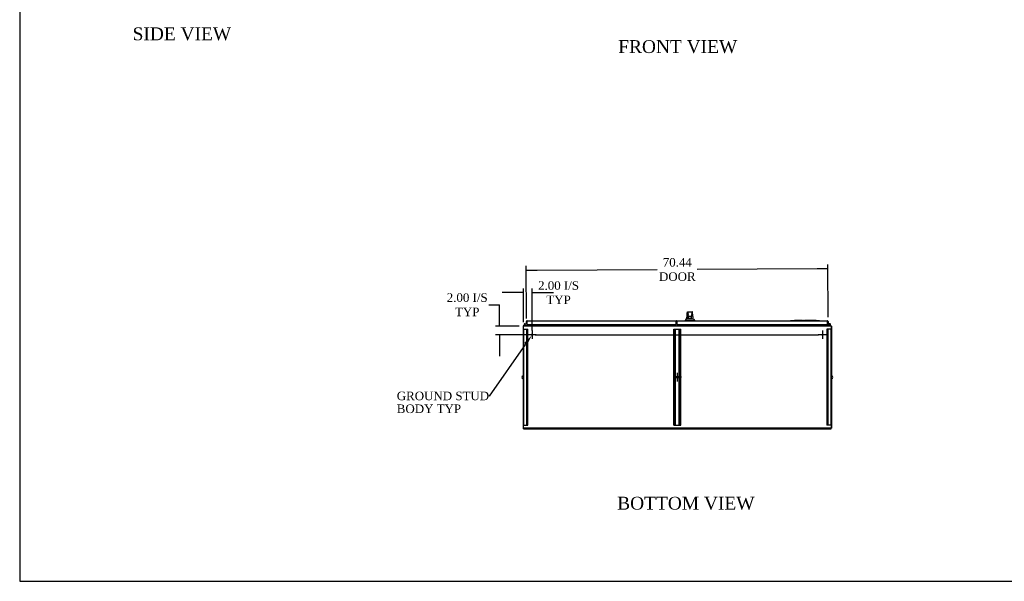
# Model space of a CAD drawing. Header units: inches. Extents: x 0 to 536, y 3 to 364.
# Tile 1 of 10: x 0 to 230, y 7 to 138. Entities that reach past the tile are written whole.
import ezdxf
from ezdxf import colors
from ezdxf.entities.mleader import LeaderData, LeaderLine
from ezdxf.enums import TextEntityAlignment as Align
from ezdxf.lldxf.tags import DXFTag
from ezdxf.math import Vec2, Vec3

# ---------------------------------------------------------------- set-up
doc = ezdxf.new("R2010")
doc.units = ezdxf.units.IN
doc.header["$MEASUREMENT"] = 0
for name, color, linetype in [('COM42890-3', 7, 'Continuous'), ('COM44037', 7, 'Continuous'), ('COM48816', 7, 'Continuous'), ('COM54578-60', 7, 'Continuous'), ('COM56746-4', 7, 'Continuous'), ('COM71120-4', 7, 'Continuous'), ('COM71121-4', 7, 'Continuous'), ('COM71123-8', 7, 'Continuous'), ('Default', 7, 'Continuous'), ('GSK11033', 7, 'Continuous'), ('HAN13066', 7, 'Continuous'), ('LAB11936', 7, 'Continuous'), ('SCS00680', 7, 'Continuous'), ('STD21878', 7, 'Continuous')]:
    doc.layers.add(name, color=color, linetype=linetype)
doc.styles.add('SEACAD_Times_New_Roman', font='times.ttf')
tags = doc.linetypes.add('CENTER2', pattern=[1.125, 0.75, -0.125, 0.125, -0.125]).pattern_tags.tags
tags[10:11] = [DXFTag(74, 4), DXFTag(75, 0), DXFTag(340, '0'), DXFTag(46, 0.0), DXFTag(50, 0.0), DXFTag(44, 0.0), DXFTag(45, 0.0)]
tags[8:9] = [DXFTag(74, 4), DXFTag(75, 0), DXFTag(340, '0'), DXFTag(46, 0.0), DXFTag(50, 0.0), DXFTag(44, 0.0), DXFTag(45, 0.0)]
tags[6:7] = [DXFTag(74, 4), DXFTag(75, 0), DXFTag(340, '0'), DXFTag(46, 0.0), DXFTag(50, 0.0), DXFTag(44, 0.0), DXFTag(45, 0.0)]
tags[4:5] = [DXFTag(74, 4), DXFTag(75, 0), DXFTag(340, '0'), DXFTag(46, 0.0), DXFTag(50, 0.0), DXFTag(44, 0.0), DXFTag(45, 0.0)]
tags = doc.linetypes.add('HIDDEN2', pattern=[0.1875, 0.125, -0.0625]).pattern_tags.tags
tags[6:7] = [DXFTag(74, 4), DXFTag(75, 0), DXFTag(340, '0'), DXFTag(46, 0.0), DXFTag(50, 0.0), DXFTag(44, 0.0), DXFTag(45, 0.0)]
tags[4:5] = [DXFTag(74, 4), DXFTag(75, 0), DXFTag(340, '0'), DXFTag(46, 0.0), DXFTag(50, 0.0), DXFTag(44, 0.0), DXFTag(45, 0.0)]
doc.dimstyles.new('HAMMOND_(STH_-_540x360)', dxfattribs={"dimtxt": 2, "dimasz": 2.5, "dimexe": 1, "dimexo": 1, "dimgap": 0.5, "dimtad": 0, "dimtih": 1, "dimtoh": 1, "dimzin": 0, "dimdsep": 46, "dimtxsty": 'SEACAD_Times_New_Roman', "dimblk1": '_SE_FILLED', "dimblk2": '_SE_FILLED', "dimsah": 1, "dimcen": 1, "dimadec": 0, "dimazin": 0, "dimtfac": 0.8, "dimtofl": 0, "dimtmove": 1, "dimatfit": 3, "dimfxl": 0, "dimtolj": 1, "dimtzin": 0, "dimarcsym": 0})

# ---------------------------------------------------------------- blocks, each defined once
blk = doc.blocks.new('SE3')
at = {"layer": 'COM42890-3', "color": 7, "linetype": 'HIDDEN2'}
for p, q in [((119.72, 60.31), (119.86, 60.31)), ((119.82, 37.94), (119.82, 60.31)), ((119.86, 60.31), (120.59, 60.31)), ((120.5, 37.94), (120.5, 60.31)), ((120.59, 60.31), (120.72, 60.31)), ((120.63, 37.94), (120.63, 60.31)), ((120.72, 37.94), (120.72, 60.31)), ((154.85, 37.94), (154.85, 60.31)), ((154.85, 60.31), (154.98, 60.31)), ((154.94, 37.94), (154.94, 60.31)), ((154.98, 60.31), (156.33, 60.31)), ((155.17, 37.94), (155.17, 60.31)), ((155.26, 37.94), (155.26, 60.31)), ((156.06, 37.94), (156.06, 60.31)), ((156.15, 37.94), (156.15, 60.31)), ((156.33, 60.31), (156.47, 60.31)), ((156.38, 37.94), (156.38, 60.31)), ((156.47, 37.94), (156.47, 60.31)), ((190.73, 60.31), (190.59, 60.31)), ((190.59, 60.31), (190.59, 37.94)), ((190.69, 60.31), (190.69, 37.94)), ((191.46, 60.31), (190.73, 60.31)), ((190.81, 60.31), (190.81, 37.94)), ((191.59, 60.31), (191.46, 60.31)), ((191.5, 60.31), (191.5, 37.94)), ((191.59, 60.31), (191.59, 37.94)), ((119.82, 49.38), (119.72, 49.38)), ((119.72, 48.88), (119.82, 48.88)), ((191.59, 49.38), (191.5, 49.38)), ((191.5, 48.88), (191.59, 48.88)), ((119.72, 37.94), (119.86, 37.94)), ((119.86, 37.94), (120.59, 37.94)), ((120.59, 37.94), (120.72, 37.94)), ((154.85, 37.94), (154.98, 37.94)), ((154.98, 37.94), (156.33, 37.94)), ((156.33, 37.94), (156.47, 37.94)), ((190.73, 37.94), (190.59, 37.94)), ((191.46, 37.94), (190.73, 37.94)), ((191.59, 37.94), (191.46, 37.94))]:
    blk.add_line(p, q, dxfattribs=at)
blk.add_circle((155.66, 49.13), 0.25, dxfattribs=at)
at = {"layer": 'COM44037', "color": 7, "linetype": 'Continuous'}
for p, q in [((120.44, 61.56), (120.44, 62.16)), ((120.53, 62.22), (120.5, 62.27)), ((120.53, 62.22), (120.53, 62.16)), ((120.53, 62.16), (120.54, 62.16)), ((120.54, 62.16), (120.54, 62.27)), ((120.54, 62.16), (120.54, 61.43)), ((120.58, 62.3), (155.39, 62.3)), ((120.58, 62.3), (120.58, 62.3)), ((120.58, 62.3), (120.58, 62.3)), ((155.39, 62.3), (155.39, 62.16)), ((155.39, 61.43), (155.39, 62.16)), ((120.44, 61.56), (120.54, 61.56)), ((120.54, 61.56), (120.54, 61.96)), ((120.54, 61.43), (155.39, 61.43))]:
    blk.add_line(p, q, dxfattribs=at)
for centre, start, end in [((120.58, 62.16), 127.5036, 180), ((120.58, 62.16), 90.1561, 127.5036), ((120.58, 62.16), 90, 90.0762), ((155.39, 62.16), 19.7726, 90)]:
    blk.add_arc(centre, 0.143, start, end, dxfattribs=at)
blk.add_open_spline([(120.54, 62.27), (120.54, 62.28), (120.55, 62.29), (120.56, 62.3), (120.57, 62.3), (120.57, 62.3), (120.58, 62.3), (120.58, 62.3)], degree=3, knots=[0, 0, 0, 0, 0.5, 0.5, 0.75, 0.75, 1, 1, 1, 1], dxfattribs=at)
at = {"layer": 'COM48816', "color": 7, "linetype": 'Continuous'}
for p, q in [((119.72, 37.08), (119.72, 37.21)), ((119.72, 37.08), (191.59, 37.08)), ((191.59, 37.08), (191.59, 37.21))]:
    blk.add_line(p, q, dxfattribs=at)
at = {"layer": 'COM54578-60', "color": 7, "linetype": 'Continuous'}
for p, q in [((120.09, 61.14), (119.88, 61.35)), ((119.92, 61.4), (120.11, 61.2)), ((120.02, 61.56), (119.96, 61.56)), ((120.07, 61.44), (120.01, 61.44)), ((120.02, 61.56), (120.54, 61.56)), ((120.06, 61.49), (120.08, 61.49)), ((120.54, 61.49), (120.08, 61.49)), ((120.11, 61.2), (120.81, 61.2)), ((120.54, 61.56), (120.54, 61.56)), ((120.81, 61.2), (120.81, 61.14)), ((190.51, 61.2), (190.51, 61.14)), ((191.2, 61.2), (190.51, 61.2)), ((190.78, 61.56), (190.78, 61.56)), ((191.36, 61.56), (190.78, 61.56)), ((190.78, 61.49), (191.32, 61.49)), ((191.31, 61.31), (191.2, 61.2)), ((191.23, 61.14), (191.4, 61.31)), ((191.3, 61.44), (191.24, 61.45)), ((191.3, 61.45), (191.3, 61.43)), ((191.33, 61.33), (191.31, 61.31)), ((191.37, 61.5), (191.35, 61.5)), ((191.35, 61.38), (191.37, 61.38)), ((191.4, 61.31), (191.44, 61.35)), ((191.42, 61.43), (191.42, 61.45))]:
    blk.add_line(p, q, dxfattribs=at)
blk.add_circle((119.96, 61.44), 0.05, dxfattribs=at)
for centre, radius, start, end in [((119.96, 61.44), 0.117, 0, 227.608), ((119.96, 61.44), 0.055, 0, 228.8041), ((119.96, 61.44), 0.055, 228.8041, 0), ((119.96, 61.44), 0.117, 287.0274, 0), ((119.96, 61.44), 0.135, 24.0421, 60.0736), ((191.36, 61.44), 0.117, 174.7841, 90), ((191.36, 61.44), 0.117, 151.9602, 174.7841), ((191.35, 61.45), 0.05, 90, 180), ((191.35, 61.43), 0.05, 180, 270), ((191.36, 61.44), 0.135, 248.9858, 284.9706), ((191.37, 61.45), 0.05, 0, 90), ((191.37, 61.43), 0.05, 270, 0)]:
    blk.add_arc(centre, radius, start, end, dxfattribs=at)
at = {"layer": 'COM56746-4', "color": 7, "linetype": 'Continuous'}
for p, q in [((155.55, 62.3), (190.73, 62.3)), ((155.55, 62.16), (155.55, 62.3)), ((155.55, 62.16), (155.55, 61.43)), ((190.73, 62.3), (190.73, 62.3)), ((190.73, 62.3), (190.73, 62.3)), ((190.73, 62.3), (190.73, 62.3)), ((190.78, 62.22), (190.82, 62.27)), ((190.78, 62.16), (190.78, 62.27)), ((190.78, 62.16), (190.78, 62.22)), ((190.78, 62.16), (190.78, 62.16)), ((190.78, 61.43), (190.78, 62.16)), ((190.88, 62.16), (190.88, 61.56)), ((155.55, 61.43), (190.78, 61.43)), ((190.78, 61.96), (190.78, 61.56)), ((190.88, 61.56), (190.78, 61.56))]:
    blk.add_line(p, q, dxfattribs=at)
for start, end in [(89.9238, 90), (52.4964, 89.8439), (0, 52.4964)]:
    blk.add_arc((190.73, 62.16), 0.143, start, end, dxfattribs=at)
blk.add_open_spline([(190.78, 62.27), (190.77, 62.28), (190.77, 62.29), (190.75, 62.3), (190.75, 62.3), (190.74, 62.3), (190.74, 62.3), (190.73, 62.3)], degree=3, knots=[0, 0, 0, 0, 0.5, 0.5, 0.75, 0.75, 1, 1, 1, 1], dxfattribs=at)
at = {"layer": 'COM71120-4', "color": 7, "linetype": 'Continuous'}
for p, q in [((190.41, 61.24), (190.41, 61.43)), ((191.59, 61.05), (191.69, 61.05)), ((191.69, 61.05), (191.69, 37.21)), ((191.59, 37.21), (191.69, 37.21))]:
    blk.add_line(p, q, dxfattribs=at)
for centre, radius, start, end in [((190.5, 61.24), 0.19, 180, 210), ((190.5, 61.24), 0.095, 180, 270), ((191.5, 60.95), 0.19, 30, 60)]:
    blk.add_arc(centre, radius, start, end, dxfattribs=at)
at = {"layer": 'COM71121-4', "color": 7, "linetype": 'Continuous'}
for p, q in [((119.63, 61.05), (119.63, 37.21)), ((119.63, 61.05), (119.72, 61.05)), ((120.91, 61.43), (120.91, 61.24)), ((119.63, 37.21), (119.72, 37.21))]:
    blk.add_line(p, q, dxfattribs=at)
for centre, radius, start, end in [((119.82, 60.95), 0.19, 120, 150), ((120.81, 61.24), 0.095, 270, 0), ((120.81, 61.24), 0.19, 330, 0)]:
    blk.add_arc(centre, radius, start, end, dxfattribs=at)
at = {"layer": 'COM71123-8', "color": 7, "linetype": 'Continuous'}
for p, q in [((119.72, 60.95), (119.72, 61.14)), ((119.72, 61.14), (191.59, 61.14)), ((119.72, 37.21), (119.72, 60.95)), ((121, 61.24), (121, 61.43)), ((121, 61.24), (121, 61.14)), ((190.31, 61.43), (190.31, 61.24)), ((190.31, 61.14), (190.31, 61.24)), ((191.59, 61.14), (191.59, 60.95)), ((191.59, 60.95), (191.59, 37.21)), ((191.59, 37.21), (119.72, 37.21))]:
    blk.add_line(p, q, dxfattribs=at)
at = {"layer": 'GSK11033', "color": 7, "linetype": 'Continuous'}
for p, q in [((120.54, 61.96), (120.54, 62.21)), ((120.54, 62.21), (120.54, 62.21)), ((155.39, 62.21), (155.55, 62.21)), ((155.44, 61.96), (155.44, 62.21)), ((155.44, 62.21), (155.55, 62.21)), ((190.78, 62.21), (190.78, 62.21)), ((190.78, 61.96), (190.78, 62.21)), ((120.54, 61.96), (120.54, 61.96)), ((155.39, 61.96), (155.55, 61.96)), ((155.44, 61.96), (155.55, 61.96)), ((155.53, 61.96), (155.53, 61.9)), ((155.53, 61.9), (155.55, 61.9)), ((190.78, 61.96), (190.78, 61.96))]:
    blk.add_line(p, q, dxfattribs=at)
at = {"layer": 'HAN13066', "color": 7, "linetype": 'Continuous'}
for p, q in [((158.07, 64.42), (159.16, 64.42)), ((157.52, 62.39), (157.52, 62.3)), ((157.52, 62.38), (157.87, 62.38)), ((157.83, 62.74), (158.03, 62.74)), ((157.87, 62.38), (158.11, 62.38)), ((158.01, 64.36), (158.01, 64.36)), ((158.03, 62.74), (158.14, 62.74)), ((158.11, 62.38), (158.55, 62.38)), ((158.14, 62.74), (158.35, 62.74)), ((158.16, 63.78), (158.16, 64.25)), ((158.16, 63.37), (158.16, 63.78)), ((158.16, 63.34), (158.16, 63.37)), ((158.25, 63.28), (158.22, 63.28)), ((158.98, 64.34), (158.25, 64.34)), ((158.98, 63.28), (158.25, 63.28)), ((158.31, 62.85), (158.31, 63.28)), ((158.31, 62.81), (158.31, 62.85)), ((158.53, 62.8), (158.34, 62.8)), ((158.35, 62.74), (158.42, 62.74)), ((158.42, 62.74), (158.51, 62.74)), ((158.51, 62.74), (158.55, 62.74)), ((158.7, 62.8), (158.53, 62.8)), ((158.55, 62.74), (158.67, 62.74)), ((158.55, 62.38), (158.67, 62.38)), ((158.67, 62.74), (158.97, 62.74)), ((158.67, 62.38), (158.72, 62.38)), ((158.88, 62.8), (158.7, 62.8)), ((158.72, 62.38), (158.87, 62.38)), ((158.87, 62.38), (159.35, 62.38)), ((158.91, 63.28), (158.91, 62.85)), ((158.91, 62.85), (158.91, 62.81)), ((158.97, 62.74), (159.08, 62.74)), ((159.01, 63.28), (158.98, 63.28)), ((159.07, 64.25), (159.07, 63.78)), ((159.07, 63.78), (159.07, 63.37)), ((159.07, 63.37), (159.07, 63.34)), ((159.08, 62.74), (159.38, 62.74)), ((159.22, 64.36), (159.22, 64.36)), ((159.35, 62.38), (159.7, 62.38)), ((159.7, 62.3), (159.7, 62.39))]:
    blk.add_line(p, q, dxfattribs=at)
for centre, radius, start, end in [((158.07, 64.36), 0.06, 89.9925, 174.0071), ((159.16, 64.36), 0.06, 5.5758, 90.0089), ((153.73, 66.01), 5.25, 316.2334, 321.3827), ((173.75, 61.74), 15.93, 173.1476, 176.4108), ((158.25, 64.25), 0.09, 90, 180), ((158.42, 63.77), 0.259, 130.7149, 177.9019), ((158.2, 63.78), 0.0411, 178.3464, 179.9974), ((158.25, 63.37), 0.09, 180, 270), ((158.22, 63.34), 0.06, 180, 270), ((158.98, 64.25), 0.09, 0, 90), ((158.81, 63.77), 0.259, 2.0981, 49.2851), ((158.98, 63.37), 0.09, 270, 0), ((159.01, 63.34), 0.06, 270, 0), ((159.02, 63.78), 0.0411, 0.0026, 1.6536), ((97.36, 56.69), 62.32, 5.5659, 6.5216), ((171.82, 72.93), 16.06, 219.3746, 221.0327)]:
    blk.add_arc(centre, radius, start, end, dxfattribs=at)
for points in [[(157.84, 62.74), (157.85, 62.88), (157.87, 63.02), (157.88, 63.17)], [(157.93, 63.64), (157.96, 63.88), (157.98, 64.12), (158.01, 64.36)], [(159.27, 63.77), (159.25, 63.97), (159.24, 64.16), (159.22, 64.36)]]:
    blk.add_open_spline(points, degree=3, dxfattribs=at)
for points, knots in [([(158.25, 63.49), (158.24, 63.5), (158.24, 63.52), (158.23, 63.54), (158.22, 63.55), (158.21, 63.59), (158.2, 63.61), (158.18, 63.65), (158.18, 63.66), (158.17, 63.68), (158.17, 63.7), (158.16, 63.73), (158.16, 63.75), (158.16, 63.78)], [0, 0, 0, 0, 0.125, 0.125, 0.25, 0.25, 0.5, 0.5, 0.625, 0.625, 0.75, 0.75, 1, 1, 1, 1]), ([(158.31, 62.85), (158.31, 62.85), (158.31, 62.86), (158.32, 62.87), (158.32, 62.88), (158.33, 62.9), (158.33, 62.91), (158.34, 62.93)], [0, 0, 0, 0, 0.25, 0.25, 0.5, 0.5, 1, 1, 1, 1]), ([(158.34, 62.8), (158.34, 62.8), (158.33, 62.8), (158.33, 62.8), (158.32, 62.8), (158.32, 62.8), (158.31, 62.8), (158.31, 62.8), (158.31, 62.81), (158.31, 62.81)], [0, 0, 0, 0, 0.25, 0.25, 0.5, 0.5, 0.75, 0.75, 1, 1, 1, 1]), ([(158.88, 62.93), (158.89, 62.91), (158.89, 62.9), (158.9, 62.88), (158.91, 62.87), (158.91, 62.86), (158.91, 62.85), (158.91, 62.85)], [0, 0, 0, 0, 0.5, 0.5, 0.75, 0.75, 1, 1, 1, 1]), ([(158.91, 62.81), (158.91, 62.81), (158.91, 62.8), (158.91, 62.8), (158.91, 62.8), (158.9, 62.8), (158.89, 62.8), (158.88, 62.8)], [0, 0, 0, 0, 0.25, 0.25, 0.5, 0.5, 1, 1, 1, 1]), ([(159.07, 63.78), (159.07, 63.75), (159.06, 63.73), (159.05, 63.7), (159.05, 63.68), (159.04, 63.66), (159.04, 63.65), (159.03, 63.61), (159.02, 63.59), (159, 63.55), (159, 63.54), (158.99, 63.52), (158.98, 63.5), (158.98, 63.49)], [0, 0, 0, 0, 0.25, 0.25, 0.375, 0.375, 0.5, 0.5, 0.75, 0.75, 0.875, 0.875, 1, 1, 1, 1])]:
    blk.add_open_spline(points, degree=3, knots=knots, dxfattribs=at)
at = {"layer": 'LAB11936', "color": 7, "linetype": 'Continuous'}
for p, q in [((182.13, 62.33), (182.5, 62.33)), ((182.13, 62.3), (182.13, 62.33)), ((182.5, 62.33), (188.5, 62.33)), ((183, 62.37), (183, 62.33)), ((183.23, 62.36), (183, 62.36)), ((183.23, 62.36), (183.23, 62.33)), ((183.31, 62.36), (183.24, 62.36)), ((183.24, 62.36), (183.24, 62.33)), ((183.34, 62.36), (183.31, 62.36)), ((183.31, 62.36), (183.31, 62.33)), ((183.45, 62.36), (183.34, 62.36)), ((183.34, 62.36), (183.34, 62.33)), ((183.48, 62.36), (183.45, 62.36)), ((183.45, 62.36), (183.45, 62.33)), ((183.55, 62.36), (183.48, 62.36)), ((183.48, 62.36), (183.48, 62.33)), ((183.55, 62.36), (183.55, 62.33)), ((183.62, 62.36), (183.58, 62.36)), ((183.58, 62.36), (183.58, 62.33)), ((183.84, 62.36), (183.62, 62.36)), ((183.62, 62.36), (183.62, 62.33)), ((183.84, 62.36), (183.84, 62.33)), ((183.98, 62.36), (183.88, 62.36)), ((183.88, 62.36), (183.88, 62.33)), ((184.04, 62.36), (183.98, 62.36)), ((183.98, 62.36), (183.98, 62.33)), ((184.15, 62.36), (184.04, 62.36)), ((184.04, 62.36), (184.04, 62.33)), ((184.15, 62.36), (184.15, 62.33)), ((184.25, 62.36), (184.19, 62.36)), ((184.19, 62.36), (184.19, 62.33)), ((184.25, 62.36), (184.25, 62.33)), ((184.31, 62.37), (184.31, 62.33)), ((184.55, 62.36), (184.31, 62.36)), ((184.62, 62.36), (184.55, 62.36)), ((184.55, 62.36), (184.55, 62.33)), ((184.62, 62.33), (184.62, 62.37)), ((184.74, 62.36), (184.68, 62.36)), ((184.68, 62.36), (184.68, 62.33)), ((184.79, 62.36), (184.74, 62.36)), ((184.74, 62.36), (184.74, 62.33)), ((184.88, 62.36), (184.79, 62.36)), ((184.94, 62.36), (184.88, 62.36)), ((184.88, 62.36), (184.88, 62.33)), ((184.94, 62.36), (184.94, 62.33)), ((185.19, 62.36), (185.14, 62.36)), ((185.14, 62.36), (185.14, 62.33)), ((185.36, 62.36), (185.19, 62.36)), ((185.19, 62.36), (185.19, 62.33)), ((185.36, 62.36), (185.36, 62.33)), ((185.57, 62.36), (185.51, 62.36)), ((185.51, 62.36), (185.51, 62.33)), ((185.61, 62.36), (185.57, 62.36)), ((185.57, 62.36), (185.57, 62.33)), ((185.71, 62.36), (185.61, 62.36)), ((185.61, 62.36), (185.61, 62.33)), ((185.75, 62.36), (185.71, 62.36)), ((185.71, 62.36), (185.71, 62.33)), ((185.81, 62.36), (185.75, 62.36)), ((185.75, 62.36), (185.75, 62.33)), ((185.81, 62.36), (185.81, 62.33)), ((185.92, 62.36), (185.82, 62.36)), ((185.82, 62.36), (185.82, 62.33)), ((185.99, 62.36), (185.92, 62.36)), ((185.92, 62.36), (185.92, 62.33)), ((186.09, 62.36), (185.99, 62.36)), ((185.99, 62.36), (185.99, 62.33)), ((186.09, 62.36), (186.09, 62.33)), ((186.2, 62.36), (186.1, 62.36)), ((186.1, 62.36), (186.1, 62.33)), ((186.26, 62.36), (186.2, 62.36)), ((186.2, 62.36), (186.2, 62.33)), ((186.37, 62.36), (186.26, 62.36)), ((186.26, 62.36), (186.26, 62.33)), ((186.37, 62.36), (186.37, 62.33)), ((186.64, 62.36), (186.41, 62.36)), ((186.41, 62.36), (186.41, 62.33)), ((186.64, 62.36), (186.64, 62.33)), ((186.77, 62.36), (186.71, 62.36)), ((186.71, 62.36), (186.71, 62.33)), ((186.82, 62.36), (186.77, 62.36)), ((186.77, 62.36), (186.77, 62.33)), ((186.91, 62.36), (186.82, 62.36)), ((186.97, 62.36), (186.91, 62.36)), ((186.91, 62.36), (186.91, 62.33)), ((186.97, 62.36), (186.97, 62.33)), ((187.12, 62.36), (187.02, 62.36)), ((187.02, 62.36), (187.02, 62.33)), ((187.18, 62.36), (187.12, 62.36)), ((187.12, 62.36), (187.12, 62.33)), ((187.28, 62.36), (187.18, 62.36)), ((187.18, 62.36), (187.18, 62.33)), ((187.28, 62.36), (187.28, 62.33)), ((187.39, 62.36), (187.33, 62.36)), ((187.33, 62.36), (187.33, 62.33)), ((187.39, 62.36), (187.39, 62.33)), ((187.45, 62.37), (187.45, 62.33)), ((187.69, 62.36), (187.45, 62.36)), ((187.76, 62.36), (187.69, 62.36)), ((187.69, 62.36), (187.69, 62.33)), ((187.76, 62.33), (187.76, 62.37)), ((187.88, 62.36), (187.82, 62.36)), ((187.82, 62.36), (187.82, 62.33)), ((187.93, 62.36), (187.88, 62.36)), ((187.88, 62.36), (187.88, 62.33)), ((188.02, 62.36), (187.93, 62.36)), ((188.08, 62.36), (188.02, 62.36)), ((188.02, 62.36), (188.02, 62.33)), ((188.08, 62.36), (188.08, 62.33)), ((188.5, 62.33), (188.88, 62.33)), ((188.88, 62.3), (188.88, 62.33))]:
    blk.add_line(p, q, dxfattribs=at)
at = {"layer": 'SCS00680', "color": 7, "linetype": 'Continuous'}
for centre, start, end in [((119.69, 49.1), 100.3132, 259.6868), ((191.63, 49.1), 280.3132, 79.6868)]:
    blk.add_arc(centre, 0.331, start, end, dxfattribs=at)
at = {"layer": 'STD21878', "color": 7, "linetype": 'HIDDEN2'}
for centre, radius in [((121.72, 59.05), 0.141), ((121.72, 59.05), 0.125), ((189.59, 59.05), 0.141), ((189.59, 59.05), 0.125)]:
    blk.add_circle(centre, radius, dxfattribs=at)
blk = doc.blocks.new('SEANNOT_GROUP3')
at = {"layer": 'Default', "color": 7, "linetype": 'CENTER2'}
for p, q in [((121.72, 60.05), (121.72, 58.05)), ((122.72, 59.05), (120.72, 59.05))]:
    blk.add_line(p, q, dxfattribs=at)
blk = doc.blocks.new('SEANNOT_GROUP4')
at = {"layer": 'Default', "color": 7, "linetype": 'CENTER2'}
for p, q in [((156.66, 49.13), (154.66, 49.13)), ((155.66, 50.13), (155.66, 48.13))]:
    blk.add_line(p, q, dxfattribs=at)
blk = doc.blocks.new('SEANNOT_GROUP5')
at = {"layer": 'Default', "color": 7, "linetype": 'CENTER2'}
for p, q in [((189.59, 60.05), (189.59, 58.05)), ((190.59, 59.05), (188.59, 59.05))]:
    blk.add_line(p, q, dxfattribs=at)
blk = doc.blocks.new('SEANNOT_GROUP6')
at = {"layer": 'Default', "color": 7, "linetype": 'CENTER2'}
blk.add_line((122.47, 59.05), (188.66, 59.05), dxfattribs=at)
blk = doc.blocks.new('SEANNOT_GROUP7')
at = {"layer": 'Default', "color": 7, "linetype": 'CENTER2'}
blk.add_line((191.66, 49.13), (191.43, 49.13), dxfattribs=at)
blk = doc.blocks.new('SEANNOT_GROUP8')
at = {"layer": 'Default', "color": 7, "linetype": 'CENTER2'}
blk.add_line((119.65, 49.13), (119.89, 49.13), dxfattribs=at)
blk = doc.blocks.new('_SE_FILLED')
at = {"color": 0}
blk.add_line((0, 0), (-1, 0), dxfattribs=at)
blk.add_solid([(0, 0), (-1, -0.1665), (-1, 0.1665), (0, 0)], dxfattribs=at)
blk = doc.blocks.new('*D77')
at = {"layer": 'Default', "color": 0, "linetype": 'Continuous', "lineweight": -2}
for p, q in [((118.41, 68.49), (118.36, 80.73)), ((188.85, 68.79), (188.79, 81.04)), ((120.86, 79.75), (148.96, 79.87)), ((186.3, 80.02), (158.3, 79.91))]:
    blk.add_line(p, q, dxfattribs=at)
at = {"layer": 'Defpoints', "color": 0, "linetype": 'Continuous'}
for p in [(118.36, 79.73), (118.41, 67.49), (188.85, 67.79)]:
    blk.add_point(p, dxfattribs=at)
at = {"layer": 'Default', "color": 0, "linetype": 'Continuous', "lineweight": -2, "xscale": 2.5, "yscale": 2.5, "zscale": 2.5}
for p, rotation in [((118.36, 79.73), 180.2448453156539), ((188.8, 80.04), 0.2448453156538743)]:
    blk.add_blockref('_SE_FILLED', p, dxfattribs=dict(at, rotation=rotation))
at = {"layer": 'Default', "color": 0, "linetype": 'Continuous', "insert": (153.63, 79.89), "char_height": 2, "attachment_point": 5, "style": 'SEACAD_Times_New_Roman'}
blk.add_mtext('\\A1;\\A1;70.44\\PDOOR ', dxfattribs=at)
blk = doc.blocks.new('*D79')
at = {"layer": 'Default', "color": 0, "linetype": 'Continuous', "lineweight": -2}
for p, q in [((115.2, 74.49), (112.7, 74.49)), ((117.7, 67.58), (117.7, 75.49)), ((119.7, 65.67), (119.7, 75.49)), ((122.2, 74.49), (124.7, 74.49))]:
    blk.add_line(p, q, dxfattribs=at)
at = {"layer": 'Defpoints', "color": 0, "linetype": 'Continuous'}
for p in [(119.7, 74.49), (117.7, 66.58), (119.7, 64.67)]:
    blk.add_point(p, dxfattribs=at)
at = {"layer": 'Default', "color": 0, "linetype": 'Continuous', "lineweight": -2, "xscale": 2.5, "yscale": 2.5, "zscale": 2.5}
blk.add_blockref('_SE_FILLED', (117.7, 74.49), dxfattribs=at)
at = {"layer": 'Default', "color": 0, "linetype": 'Continuous', "lineweight": -2, "xscale": 2.5, "yscale": 2.5, "zscale": 2.5, "rotation": 180}
blk.add_blockref('_SE_FILLED', (119.7, 74.49), dxfattribs=at)
at = {"layer": 'Default', "color": 0, "linetype": 'Continuous', "insert": (125.89, 74.49), "char_height": 2, "attachment_point": 5, "style": 'SEACAD_Times_New_Roman'}
blk.add_mtext('\\A1;\\A1;2.00 I/S\\PTYP', dxfattribs=at)
blk = doc.blocks.new('*D80')
at = {"layer": 'Default', "color": 0, "linetype": 'Continuous', "lineweight": -2}
for p, q in [((109.62, 71.67), (112.12, 71.67)), ((112.12, 69.17), (112.12, 71.67)), ((116.65, 66.67), (111.12, 66.67)), ((118.7, 64.67), (111.12, 64.67)), ((112.12, 62.17), (112.12, 59.67))]:
    blk.add_line(p, q, dxfattribs=at)
at = {"layer": 'Defpoints', "color": 0, "linetype": 'Continuous'}
for p in [(112.12, 64.67), (117.65, 66.67), (119.7, 64.67)]:
    blk.add_point(p, dxfattribs=at)
at = {"layer": 'Default', "color": 0, "linetype": 'Continuous', "lineweight": -2, "xscale": 2.5, "yscale": 2.5, "zscale": 2.5}
for p, rotation in [((112.12, 66.67), 270), ((112.12, 64.67), 90)]:
    blk.add_blockref('_SE_FILLED', p, dxfattribs=dict(at, rotation=rotation))
at = {"layer": 'Default', "color": 0, "linetype": 'Continuous', "insert": (104.55, 71.67), "char_height": 2, "attachment_point": 5, "style": 'SEACAD_Times_New_Roman'}
blk.add_mtext('\\A1;\\A1;2.00 I/S\\PTYP', dxfattribs=at)
blk = doc.blocks.new('BORDER')
at = {"layer": 'Default', "color": 7, "linetype": 'Continuous'}
for p, q in [((-41.86, 27.86), (-41.86, 0)), ((-41.86, 0), (0, 0))]:
    blk.add_line(p, q, dxfattribs=at)

msp = doc.modelspace()

# ---------------------------------------------------------------- block references
at = {"layer": 'Default', "color": 7, "xscale": 12.8, "yscale": 12.8, "zscale": 12.8}
msp.add_blockref('BORDER', (535.808, 7.103), dxfattribs=at)
at = {"layer": 'Default'}
for name in ['SE3', 'SEANNOT_GROUP3', 'SEANNOT_GROUP6', 'SEANNOT_GROUP5', 'SEANNOT_GROUP4', 'SEANNOT_GROUP8', 'SEANNOT_GROUP7']:
    msp.add_blockref(name, (-2.026, 5.627), dxfattribs=at)

# ---------------------------------------------------------------- texts
at = {"layer": 'Default', "color": 7, "linetype": 'Continuous', "style": 'SEACAD_Times_New_Roman'}
for s, p in [('SIDE VIEW', (26.384, 136.422)), ('FRONT VIEW', (139.831, 133.444)), ('BOTTOM VIEW', (139.586, 26.835))]:
    msp.add_text(s, height=3, dxfattribs=at).set_placement(p, align=Align.TOP_LEFT)

# ---------------------------------------------------------------- dimensions: what is measured, and where the dimension line sits
at = {"layer": 'Default', "color": 7, "linetype": 'Continuous'}
dim = msp.add_linear_dim(base=(118.362, 79.735), p1=(188.85, 67.787), p2=(118.414, 67.486), angle=180.24485, text='\\A1;<>\\PDOOR ', dimstyle='HAMMOND_(STH_-_540x360)', override={"dimtmove": 0}, dxfattribs=at)
dim.commit()
dim.dimension.update_dxf_attribs({"geometry": '*D77', "text_midpoint": (153.632, 79.885), "dimtype": 161})
dim = msp.add_linear_dim(base=(119.697, 74.489), p1=(117.697, 66.578), p2=(119.697, 64.673), text='\\A1;<> I/S\\PTYP', dimstyle='HAMMOND_(STH_-_540x360)', dxfattribs=at)
dim.commit()
dim.dimension.update_dxf_attribs({"geometry": '*D79', "text_midpoint": (125.892, 74.489), "dimtype": 160})
dim = msp.add_linear_dim(base=(112.115, 64.673), p1=(117.65, 66.673), p2=(119.697, 64.673), angle=90, text='\\A1;<> I/S\\PTYP', dimstyle='HAMMOND_(STH_-_540x360)', dxfattribs=at)
dim.commit()
dim.dimension.update_dxf_attribs({"geometry": '*D80', "text_midpoint": (111.115, 69.408), "dimtype": 160})

# ---------------------------------------------------------------- leaders
ml = msp.add_multileader_mtext('Standard', dxfattribs=at)
ml.set_content('{\\pxsm0.9;\\fTimes New Roman|b0||i0||c0|p34;\\W1.;GROUND STUD\\PBODY TYP\\P}', color=7)
ml.set_leader_properties()
ml.build(insert=Vec2(0, 0))
ml.multileader.update_dxf_attribs({"dogleg_length": 0, "arrow_head_size": 2.5})
ctx = ml.context
ctx.base_point, ctx.char_height, ctx.arrow_head_size, ctx.landing_gap_size, ctx.plane_origin = Vec3(87.412, 50.363), 2, 2.5, 0.7, Vec3(-2.026, 5.627)
notes = []
notes.append((ctx, [(0, (1, 1, 0), (109.679, 50.363), (-1, 0), 0, [(0, [(119.638, 64.545)], 0, [])])]))
ctx.mtext.insert = Vec3(88.098, 51.385)
for ctx, leaders in notes:
    for number, flags, end, landing, length, lines in leaders:
        leader = LeaderData()
        leader.index, (leader.has_last_leader_line, leader.has_dogleg_vector, leader.attachment_direction) = number, flags
        leader.last_leader_point, leader.dogleg_vector, leader.dogleg_length = Vec3(end), Vec3(landing), length
        for number, points, colour, breaks in lines:
            line = LeaderLine()
            line.index, line.vertices, line.color, line.breaks = number, Vec3.list(points), colors.encode_raw_color(colour), breaks
            leader.lines.append(line)
        ctx.leaders.append(leader)

doc.saveas('drawing.dxf')
